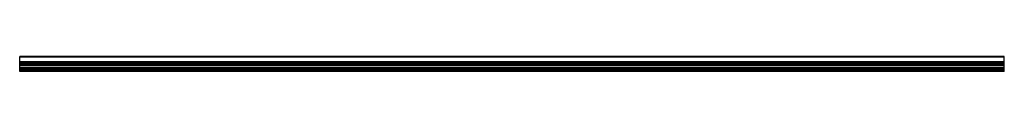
# Model space of a CAD drawing. Header units: millimetres. Extents: x 0 to 3500, y -17 to 36.
import ezdxf

# ---------------------------------------------------------------- set-up
doc = ezdxf.new("R2010")
doc.units = ezdxf.units.MM
doc.header["$LTSCALE"] = 10
doc.linetypes.add('ALLCAD_Strich', pattern=[0.2, 0.15, -0.05])
doc.layers.add('BESCH_KONT_sich_schn_grun_2d', color=10, linetype='Continuous')

msp = doc.modelspace()

# ---------------------------------------------------------------- linework, layer by layer
at = {"layer": 'BESCH_KONT_sich_schn_grun_2d', "linetype": 'ALLCAD_Strich'}
for p, q in [((0, -15.5, -33), (0, 36, -33)), ((3500, 36, -33), (0, 36, -33)), ((3500, -15.5, -33), (3500, 36, -33)), ((0, 33.5, -33), (0, 33.5, -33)), ((0, 33.5, -33), (0, 33.5, -33)), ((0, 33.5, -33), (0, 33.5, -33)), ((0, 33.5, -33), (0, 33.5, -33)), ((0, 33.5, -33), (0, 33.5, -33)), ((0, 33.5, -33), (0, 33.5, -33)), ((0, 33.5, -33), (0, 33.5, -33)), ((0, 33.5, -33), (0, 33.5, -33)), ((0, 33.5, -33), (0, 33.5, -33)), ((0, 33.5, -33), (0, 33.5, -33)), ((0, 33.5, -33), (0, 33.5, -33)), ((0, 33.5, -33), (0, 33.5, -33)), ((0, 33.5, -33), (0, 33.5, -33)), ((0, 33.5, -33), (0, 33.5, -33)), ((0, 33.5, -33), (0, 33.5, -33)), ((0, 33.5, -33), (0, 33.5, -33)), ((0, 33.5, -33), (0, 33.5, -33)), ((0, 33.5, -33), (0, 33.5, -33)), ((0, 33.5, -33), (0, 33.5, -33)), ((0, 33.5, -33), (0, 33.5, -33)), ((0, 33.5, -33), (0, 33.5, -33)), ((0, 33.5, -33), (0, 33.5, -33)), ((0, 33.5, -33), (0, 33.5, -33)), ((0, 33.5, -33), (0, 33.5, -33)), ((0, 33.5, -33), (0, 33.5, -33)), ((0, 33.5, -33), (0, 33.5, -33)), ((0, 33.5, -33), (0, 33.5, -33)), ((0, 33.5, -33), (0, 33.5, -33)), ((0, 33.5, -33), (0, 33.5, -33)), ((3500, 33.5, -33), (0, 33.5, -33)), ((0, 33.5, -33), (0, 33.5, -33)), ((0, 33.5, -33), (0, 33.5, -33)), ((0, 33.5, -33), (0, 33.5, -33)), ((0, 33.5, -33), (0, 33.5, -33)), ((0, 33.5, -33), (0, 33.5, -33)), ((0, 33.5, -33), (0, 33.5, -33)), ((0, 33.5, -33), (0, 33.5, -33)), ((0, 33.5, -33), (0, 33.5, -33)), ((0, 33.5, -33), (0, 33.5, -33)), ((3500, 17, -33), (0, 17, -33)), ((3500, 14.5, -33), (0, 14.5, -33)), ((3500, 12.9, -33), (0, 12.9, -33)), ((3500, 7.5, -33), (0, 7.5, -33)), ((0, 6, -33), (3500, 6, -33)), ((3500, 5.5, -33), (0, 5.5, -33)), ((0, 4.5, -33), (3500, 4.5, -33)), ((0, 4, -33), (3500, 4, -33)), ((0, -4, -33), (3500, -4, -33)), ((3500, -4.5, -33), (0, -4.5, -33)), ((0, -5.5, -33), (3500, -5.5, -33)), ((0, -6, -33), (3500, -6, -33)), ((0, -7.5, -33), (3500, -7.5, -33)), ((3500, -12.9, -33), (0, -12.9, -33)), ((3500, -14.5, -33), (0, -14.5, -33)), ((0, -16.5, -33), (0, -15.5, -33)), ((3500, -15.5, -33), (0, -15.5, -33)), ((0, -17, -33), (0, -16.5, -33)), ((3500, -16.5, -33), (0, -16.5, -33)), ((3500, -17, -33), (0, -17, -33)), ((3500, -16.5, -33), (3500, -15.5, -33)), ((3500, -17, -33), (3500, -16.5, -33))]:
    msp.add_line(p, q, dxfattribs=at)

doc.saveas('drawing.dxf')
